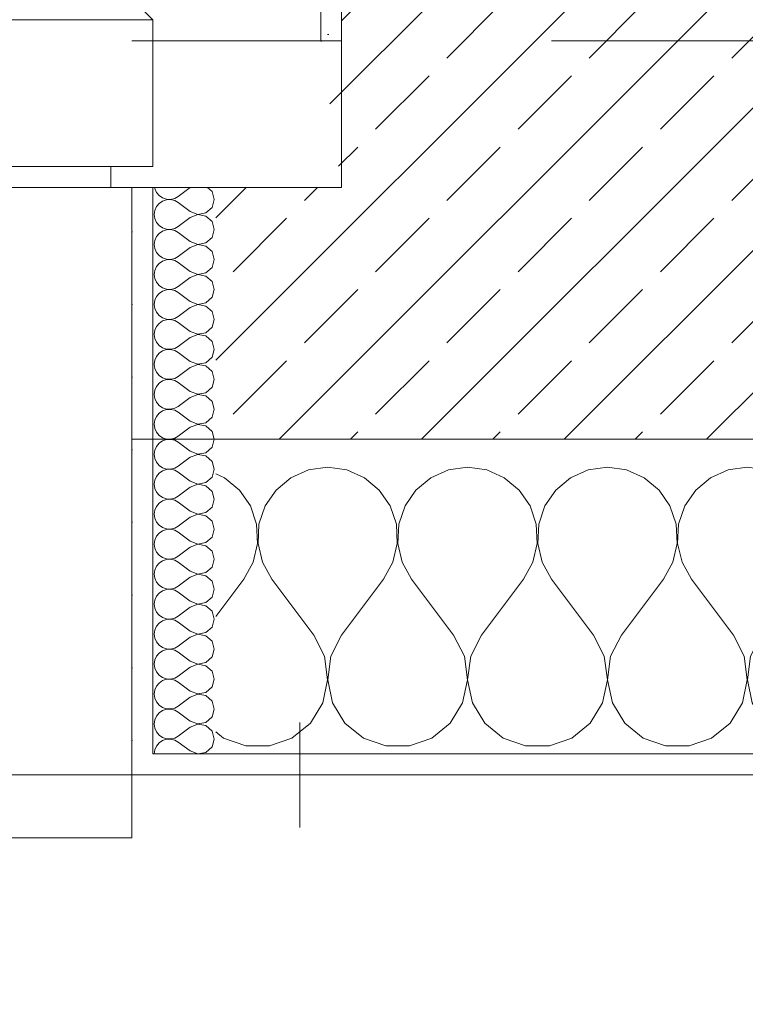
# Model space of a CAD drawing. Header units: metres. Extents: x -3.5 to 65.3, y -10.9 to 16.7.
# Tile 69 of 165: x 42.987 to 43.332, y -0.264 to 0.205. Entities that reach past the tile are written whole.
import ezdxf

# ---------------------------------------------------------------- set-up
doc = ezdxf.new("R2010")
doc.units = ezdxf.units.M
doc.header["$MEASUREMENT"] = 0
for name, pattern in [('Strichlinie eng', [0.046, 0.03, -0.016]), ('Untersicht', [0.04, 0.03, -0.01]), ('Wipeout_Contour', [1, 0, -1])]:
    doc.linetypes.add(name, pattern=pattern)
for name, color, linetype in [('102 - Bemaßung_ Beschriftung.Detail_ Ausschnitt', 7, 'Continuous'), ('301 - Elemente.Linie', 7, 'Continuous'), ('603 - Struktur.Bodenplatte_ Decke Roh', 7, 'Continuous'), ('604 - Struktur.Wand Aussen', 7, 'Continuous'), ('Neubau_653 - Abdeckung.TB Verkofferung', 7, 'Continuous')]:
    doc.layers.add(name, color=color, linetype=linetype)
doc.styles.add('ERSTELLTER_STIL_1', font='txt')
doc.dimstyles.new('ERSTELLTER_STIL__3', dxfattribs={"dimtxt": 0.04, "dimasz": 0.02128, "dimexe": 0.18, "dimexo": 0.0625, "dimgap": 0, "dimtad": 1, "dimtih": 1, "dimtoh": 1, "dimzin": 0, "dimdsep": 46, "dimtxsty": 'ERSTELLTER_STIL_1', "dimblk": 'ARROWHEAD_2', "dimblk1": 'ARROWHEAD_2', "dimblk2": 'ARROWHEAD_2', "dimcen": 0.09, "dimse1": 1, "dimse2": 1, "dimclrd": 7, "dimclre": 7, "dimclrt": 7, "dimazin": 0, "dimtfac": 1, "dimtdec": 4, "dimtmove": 0, "dimatfit": 3, "dimfxl": 1, "dimtolj": 1, "dimtzin": 0, "dimarcsym": 0})
pattern_1 = [(0, (0, 0), (0, 0.034641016), [0, -0.02]), (0, (0.01, 0.01732), (0, 0.034641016), [0, -0.02])]

# ---------------------------------------------------------------- blocks, each defined once
blk = doc.blocks.new('*X22')
at = {"layer": '604 - Struktur.Wand Aussen', "color": 7, "linetype": 'Continuous', "lineweight": 5}
for p, q in [((43.13333, -0.00833), (43.12422, -0.0096)), ((43.14244, -0.0096), (43.13333, -0.00833)), ((43.2, -0.00833), (43.19089, -0.0096)), ((43.20911, -0.0096), (43.2, -0.00833)), ((43.26667, -0.00833), (43.25756, -0.0096)), ((43.27578, -0.0096), (43.26667, -0.00833)), ((43.33333, -0.00833), (43.32422, -0.0096)), ((43.34244, -0.0096), (43.33333, -0.00833)), ((43.4, -0.00833), (43.39089, -0.0096)), ((43.40911, -0.0096), (43.4, -0.00833)), ((43.46667, -0.00833), (43.45756, -0.0096)), ((43.47578, -0.0096), (43.46667, -0.00833)), ((43.53333, -0.00833), (43.52422, -0.0096)), ((43.54244, -0.0096), (43.53333, -0.00833)), ((43.6, -0.00833), (43.59089, -0.0096)), ((43.60911, -0.0096), (43.6, -0.00833)), ((43.66667, -0.00833), (43.65756, -0.0096)), ((43.67578, -0.0096), (43.66667, -0.00833)), ((43.73333, -0.00833), (43.72422, -0.0096)), ((43.74, -0.00926), (43.73333, -0.00833)), ((43.08419, -0.01331), (43.08, -0.01146)), ((43.09127, -0.01918), (43.08419, -0.01331)), ((43.11581, -0.01331), (43.10873, -0.01918)), ((43.12422, -0.0096), (43.11581, -0.01331)), ((43.15086, -0.01331), (43.14244, -0.0096)), ((43.15794, -0.01918), (43.15086, -0.01331)), ((43.18248, -0.01331), (43.17539, -0.01918)), ((43.19089, -0.0096), (43.18248, -0.01331)), ((43.21752, -0.01331), (43.20911, -0.0096)), ((43.22461, -0.01918), (43.21752, -0.01331)), ((43.24914, -0.01331), (43.24206, -0.01918)), ((43.25756, -0.0096), (43.24914, -0.01331)), ((43.28419, -0.01331), (43.27578, -0.0096)), ((43.29127, -0.01918), (43.28419, -0.01331)), ((43.31581, -0.01331), (43.30873, -0.01918)), ((43.32422, -0.0096), (43.31581, -0.01331)), ((43.35086, -0.01331), (43.34244, -0.0096)), ((43.35794, -0.01918), (43.35086, -0.01331)), ((43.38248, -0.01331), (43.37539, -0.01918)), ((43.39089, -0.0096), (43.38248, -0.01331)), ((43.41752, -0.01331), (43.40911, -0.0096)), ((43.42461, -0.01918), (43.41752, -0.01331)), ((43.44914, -0.01331), (43.44206, -0.01918)), ((43.45756, -0.0096), (43.44914, -0.01331)), ((43.48419, -0.01331), (43.47578, -0.0096)), ((43.49127, -0.01918), (43.48419, -0.01331)), ((43.51581, -0.01331), (43.50873, -0.01918)), ((43.52422, -0.0096), (43.51581, -0.01331)), ((43.55086, -0.01331), (43.54244, -0.0096)), ((43.55794, -0.01918), (43.55086, -0.01331)), ((43.58248, -0.01331), (43.57539, -0.01918)), ((43.59089, -0.0096), (43.58248, -0.01331)), ((43.61752, -0.01331), (43.60911, -0.0096)), ((43.62461, -0.01918), (43.61752, -0.01331)), ((43.64914, -0.01331), (43.64206, -0.01918)), ((43.65756, -0.0096), (43.64914, -0.01331)), ((43.68419, -0.01331), (43.67578, -0.0096)), ((43.69127, -0.01918), (43.68419, -0.01331)), ((43.71581, -0.01331), (43.70873, -0.01918)), ((43.72422, -0.0096), (43.71581, -0.01331)), ((43.09648, -0.02676), (43.09127, -0.01918)), ((43.10873, -0.01918), (43.10352, -0.02676)), ((43.16315, -0.02676), (43.15794, -0.01918)), ((43.17539, -0.01918), (43.17019, -0.02676)), ((43.22981, -0.02676), (43.22461, -0.01918)), ((43.24206, -0.01918), (43.23685, -0.02676)), ((43.29648, -0.02676), (43.29127, -0.01918)), ((43.30873, -0.01918), (43.30352, -0.02676)), ((43.36315, -0.02676), (43.35794, -0.01918)), ((43.37539, -0.01918), (43.37019, -0.02676)), ((43.42981, -0.02676), (43.42461, -0.01918)), ((43.44206, -0.01918), (43.43685, -0.02676)), ((43.49648, -0.02676), (43.49127, -0.01918)), ((43.50873, -0.01918), (43.50352, -0.02676)), ((43.56315, -0.02676), (43.55794, -0.01918)), ((43.57539, -0.01918), (43.57019, -0.02676)), ((43.62981, -0.02676), (43.62461, -0.01918)), ((43.64206, -0.01918), (43.63685, -0.02676)), ((43.69648, -0.02676), (43.69127, -0.01918)), ((43.70873, -0.01918), (43.70352, -0.02676)), ((43.09942, -0.03547), (43.09648, -0.02676)), ((43.10352, -0.02676), (43.10058, -0.03547)), ((43.16609, -0.03547), (43.16315, -0.02676)), ((43.17019, -0.02676), (43.16725, -0.03547)), ((43.23275, -0.03547), (43.22981, -0.02676)), ((43.23685, -0.02676), (43.23391, -0.03547)), ((43.29942, -0.03547), (43.29648, -0.02676)), ((43.30352, -0.02676), (43.30058, -0.03547)), ((43.36609, -0.03547), (43.36315, -0.02676)), ((43.37019, -0.02676), (43.36725, -0.03547)), ((43.43275, -0.03547), (43.42981, -0.02676)), ((43.43685, -0.02676), (43.43391, -0.03547)), ((43.49942, -0.03547), (43.49648, -0.02676)), ((43.50352, -0.02676), (43.50058, -0.03547)), ((43.56609, -0.03547), (43.56315, -0.02676)), ((43.57019, -0.02676), (43.56725, -0.03547)), ((43.63275, -0.03547), (43.62981, -0.02676)), ((43.63685, -0.02676), (43.63391, -0.03547)), ((43.69942, -0.03547), (43.69648, -0.02676)), ((43.70352, -0.02676), (43.70058, -0.03547)), ((43.09987, -0.04466), (43.09942, -0.03547)), ((43.10058, -0.03547), (43.10013, -0.04466)), ((43.16653, -0.04466), (43.16609, -0.03547)), ((43.16725, -0.03547), (43.1668, -0.04466)), ((43.2332, -0.04466), (43.23275, -0.03547)), ((43.23391, -0.03547), (43.23347, -0.04466)), ((43.29987, -0.04466), (43.29942, -0.03547)), ((43.30058, -0.03547), (43.30013, -0.04466)), ((43.36653, -0.04466), (43.36609, -0.03547)), ((43.36725, -0.03547), (43.3668, -0.04466)), ((43.4332, -0.04466), (43.43275, -0.03547)), ((43.43391, -0.03547), (43.43347, -0.04466)), ((43.49987, -0.04466), (43.49942, -0.03547)), ((43.50058, -0.03547), (43.50013, -0.04466)), ((43.56653, -0.04466), (43.56609, -0.03547)), ((43.56725, -0.03547), (43.5668, -0.04466)), ((43.6332, -0.04466), (43.63275, -0.03547)), ((43.63391, -0.03547), (43.63347, -0.04466)), ((43.69987, -0.04466), (43.69942, -0.03547)), ((43.70058, -0.03547), (43.70013, -0.04466)), ((43.09778, -0.05362), (43.09987, -0.04466)), ((43.10013, -0.04466), (43.10222, -0.05362)), ((43.16445, -0.05362), (43.16653, -0.04466)), ((43.1668, -0.04466), (43.16888, -0.05362)), ((43.23112, -0.05362), (43.2332, -0.04466)), ((43.23347, -0.04466), (43.23555, -0.05362)), ((43.29778, -0.05362), (43.29987, -0.04466)), ((43.30013, -0.04466), (43.30222, -0.05362)), ((43.36445, -0.05362), (43.36653, -0.04466)), ((43.3668, -0.04466), (43.36888, -0.05362)), ((43.43112, -0.05362), (43.4332, -0.04466)), ((43.43347, -0.04466), (43.43555, -0.05362)), ((43.49778, -0.05362), (43.49987, -0.04466)), ((43.50013, -0.04466), (43.50222, -0.05362)), ((43.56445, -0.05362), (43.56653, -0.04466)), ((43.5668, -0.04466), (43.56888, -0.05362)), ((43.63112, -0.05362), (43.6332, -0.04466)), ((43.63347, -0.04466), (43.63555, -0.05362)), ((43.69778, -0.05362), (43.69987, -0.04466)), ((43.70013, -0.04466), (43.70222, -0.05362)), ((43.09333, -0.06167), (43.09778, -0.05362)), ((43.10222, -0.05362), (43.10667, -0.06167)), ((43.16, -0.06167), (43.16445, -0.05362)), ((43.16888, -0.05362), (43.17333, -0.06167)), ((43.22667, -0.06167), (43.23112, -0.05362)), ((43.23555, -0.05362), (43.24, -0.06167)), ((43.29333, -0.06167), (43.29778, -0.05362)), ((43.30222, -0.05362), (43.30667, -0.06167)), ((43.36, -0.06167), (43.36445, -0.05362)), ((43.36888, -0.05362), (43.37333, -0.06167)), ((43.42667, -0.06167), (43.43112, -0.05362)), ((43.43555, -0.05362), (43.44, -0.06167)), ((43.49333, -0.06167), (43.49778, -0.05362)), ((43.50222, -0.05362), (43.50667, -0.06167)), ((43.56, -0.06167), (43.56445, -0.05362)), ((43.56888, -0.05362), (43.57333, -0.06167)), ((43.62667, -0.06167), (43.63112, -0.05362)), ((43.63555, -0.05362), (43.64, -0.06167)), ((43.69333, -0.06167), (43.69778, -0.05362)), ((43.70222, -0.05362), (43.70667, -0.06167)), ((43.08, -0.07944), (43.09333, -0.06167)), ((43.12667, -0.08833), (43.10667, -0.06167)), ((43.14, -0.08833), (43.16, -0.06167)), ((43.19333, -0.08833), (43.17333, -0.06167)), ((43.20667, -0.08833), (43.22667, -0.06167)), ((43.26, -0.08833), (43.24, -0.06167)), ((43.27333, -0.08833), (43.29333, -0.06167)), ((43.32667, -0.08833), (43.30667, -0.06167)), ((43.34, -0.08833), (43.36, -0.06167)), ((43.39333, -0.08833), (43.37333, -0.06167)), ((43.40667, -0.08833), (43.42667, -0.06167)), ((43.46, -0.08833), (43.44, -0.06167)), ((43.47333, -0.08833), (43.49333, -0.06167)), ((43.52667, -0.08833), (43.50667, -0.06167)), ((43.54, -0.08833), (43.56, -0.06167)), ((43.59333, -0.08833), (43.57333, -0.06167)), ((43.60667, -0.08833), (43.62667, -0.06167)), ((43.66, -0.08833), (43.64, -0.06167)), ((43.67333, -0.08833), (43.69333, -0.06167)), ((43.72667, -0.08833), (43.70667, -0.06167)), ((43.13182, -0.09839), (43.12667, -0.08833)), ((43.14, -0.08833), (43.13485, -0.09839)), ((43.19848, -0.09839), (43.19333, -0.08833)), ((43.20667, -0.08833), (43.20152, -0.09839)), ((43.26515, -0.09839), (43.26, -0.08833)), ((43.27333, -0.08833), (43.26818, -0.09839)), ((43.33182, -0.09839), (43.32667, -0.08833)), ((43.34, -0.08833), (43.33485, -0.09839)), ((43.39848, -0.09839), (43.39333, -0.08833)), ((43.40667, -0.08833), (43.40152, -0.09839)), ((43.46515, -0.09839), (43.46, -0.08833)), ((43.47333, -0.08833), (43.46818, -0.09839)), ((43.53182, -0.09839), (43.52667, -0.08833)), ((43.54, -0.08833), (43.53485, -0.09839)), ((43.59848, -0.09839), (43.59333, -0.08833)), ((43.60667, -0.08833), (43.60152, -0.09839)), ((43.66515, -0.09839), (43.66, -0.08833)), ((43.67333, -0.08833), (43.66818, -0.09839)), ((43.73182, -0.09839), (43.72667, -0.08833)), ((43.74, -0.08833), (43.73485, -0.09839)), ((43.13331, -0.10959), (43.13182, -0.09839)), ((43.13485, -0.09839), (43.13336, -0.10959)), ((43.19998, -0.10959), (43.19848, -0.09839)), ((43.20152, -0.09839), (43.20002, -0.10959)), ((43.26664, -0.10959), (43.26515, -0.09839)), ((43.26818, -0.09839), (43.26669, -0.10959)), ((43.33331, -0.10959), (43.33182, -0.09839)), ((43.33485, -0.09839), (43.33336, -0.10959)), ((43.39998, -0.10959), (43.39848, -0.09839)), ((43.40152, -0.09839), (43.40002, -0.10959)), ((43.46664, -0.10959), (43.46515, -0.09839)), ((43.46818, -0.09839), (43.46669, -0.10959)), ((43.53331, -0.10959), (43.53182, -0.09839)), ((43.53485, -0.09839), (43.53336, -0.10959)), ((43.59998, -0.10959), (43.59848, -0.09839)), ((43.60152, -0.09839), (43.60002, -0.10959)), ((43.66664, -0.10959), (43.66515, -0.09839)), ((43.66818, -0.09839), (43.66669, -0.10959)), ((43.73331, -0.10959), (43.73182, -0.09839)), ((43.73485, -0.09839), (43.73336, -0.10959)), ((43.13097, -0.12065), (43.13331, -0.10959)), ((43.13336, -0.10959), (43.13569, -0.12065)), ((43.19764, -0.12065), (43.19998, -0.10959)), ((43.20002, -0.10959), (43.20236, -0.12065)), ((43.26431, -0.12065), (43.26664, -0.10959)), ((43.26669, -0.10959), (43.26903, -0.12065)), ((43.33097, -0.12065), (43.33331, -0.10959)), ((43.33336, -0.10959), (43.33569, -0.12065)), ((43.39764, -0.12065), (43.39998, -0.10959)), ((43.40002, -0.10959), (43.40236, -0.12065)), ((43.46431, -0.12065), (43.46664, -0.10959)), ((43.46669, -0.10959), (43.46903, -0.12065)), ((43.53097, -0.12065), (43.53331, -0.10959)), ((43.53336, -0.10959), (43.53569, -0.12065)), ((43.59764, -0.12065), (43.59998, -0.10959)), ((43.60002, -0.10959), (43.60236, -0.12065)), ((43.66431, -0.12065), (43.66664, -0.10959)), ((43.66669, -0.10959), (43.66903, -0.12065)), ((43.73097, -0.12065), (43.73331, -0.10959)), ((43.73336, -0.10959), (43.73569, -0.12065)), ((43.12508, -0.13029), (43.13097, -0.12065)), ((43.13569, -0.12065), (43.14159, -0.13029)), ((43.19175, -0.13029), (43.19764, -0.12065)), ((43.20236, -0.12065), (43.20825, -0.13029)), ((43.25841, -0.13029), (43.26431, -0.12065)), ((43.26903, -0.12065), (43.27492, -0.13029)), ((43.32508, -0.13029), (43.33097, -0.12065)), ((43.33569, -0.12065), (43.34159, -0.13029)), ((43.39175, -0.13029), (43.39764, -0.12065)), ((43.40236, -0.12065), (43.40825, -0.13029)), ((43.45841, -0.13029), (43.46431, -0.12065)), ((43.46903, -0.12065), (43.47492, -0.13029)), ((43.52508, -0.13029), (43.53097, -0.12065)), ((43.53569, -0.12065), (43.54159, -0.13029)), ((43.59175, -0.13029), (43.59764, -0.12065)), ((43.60236, -0.12065), (43.60825, -0.13029)), ((43.65841, -0.13029), (43.66431, -0.12065)), ((43.66903, -0.12065), (43.67492, -0.13029)), ((43.72508, -0.13029), (43.73097, -0.12065)), ((43.73569, -0.12065), (43.74, -0.12769)), ((43.1163, -0.13741), (43.12508, -0.13029)), ((43.14159, -0.13029), (43.15037, -0.13741)), ((43.18297, -0.13741), (43.19175, -0.13029)), ((43.20825, -0.13029), (43.21703, -0.13741)), ((43.24963, -0.13741), (43.25841, -0.13029)), ((43.27492, -0.13029), (43.2837, -0.13741)), ((43.3163, -0.13741), (43.32508, -0.13029)), ((43.34159, -0.13029), (43.35037, -0.13741)), ((43.38297, -0.13741), (43.39175, -0.13029)), ((43.40825, -0.13029), (43.41703, -0.13741)), ((43.44963, -0.13741), (43.45841, -0.13029)), ((43.47492, -0.13029), (43.4837, -0.13741)), ((43.5163, -0.13741), (43.52508, -0.13029)), ((43.54159, -0.13029), (43.55037, -0.13741)), ((43.58297, -0.13741), (43.59175, -0.13029)), ((43.60825, -0.13029), (43.61703, -0.13741)), ((43.64963, -0.13741), (43.65841, -0.13029)), ((43.67492, -0.13029), (43.6837, -0.13741)), ((43.7163, -0.13741), (43.72508, -0.13029)), ((43.08, -0.13441), (43.0837, -0.13741)), ((43.0837, -0.13741), (43.09435, -0.14118)), ((43.10565, -0.14118), (43.1163, -0.13741)), ((43.15037, -0.13741), (43.16102, -0.14118)), ((43.17232, -0.14118), (43.18297, -0.13741)), ((43.21703, -0.13741), (43.22768, -0.14118)), ((43.23898, -0.14118), (43.24963, -0.13741)), ((43.2837, -0.13741), (43.29435, -0.14118)), ((43.30565, -0.14118), (43.3163, -0.13741)), ((43.35037, -0.13741), (43.36102, -0.14118)), ((43.37232, -0.14118), (43.38297, -0.13741)), ((43.41703, -0.13741), (43.42768, -0.14118)), ((43.43898, -0.14118), (43.44963, -0.13741)), ((43.4837, -0.13741), (43.49435, -0.14118)), ((43.50565, -0.14118), (43.5163, -0.13741)), ((43.55037, -0.13741), (43.56102, -0.14118)), ((43.57232, -0.14118), (43.58297, -0.13741)), ((43.61703, -0.13741), (43.62768, -0.14118)), ((43.63898, -0.14118), (43.64963, -0.13741)), ((43.6837, -0.13741), (43.69435, -0.14118)), ((43.70565, -0.14118), (43.7163, -0.13741)), ((43.09435, -0.14118), (43.10565, -0.14118)), ((43.16102, -0.14118), (43.17232, -0.14118)), ((43.22768, -0.14118), (43.23898, -0.14118)), ((43.29435, -0.14118), (43.30565, -0.14118)), ((43.36102, -0.14118), (43.37232, -0.14118)), ((43.42768, -0.14118), (43.43898, -0.14118)), ((43.49435, -0.14118), (43.50565, -0.14118)), ((43.56102, -0.14118), (43.57232, -0.14118)), ((43.62768, -0.14118), (43.63898, -0.14118)), ((43.69435, -0.14118), (43.70565, -0.14118))]:
    blk.add_line(p, q, dxfattribs=at)
blk = doc.blocks.new('*X24')
at = {"layer": '604 - Struktur.Wand Aussen', "color": 7, "linetype": 'Continuous', "lineweight": 5}
for p, q in [((43.05091, 0.125), (43.05099, 0.12448)), ((43.05099, 0.12448), (43.05178, 0.12267)), ((43.05178, 0.12267), (43.05304, 0.12116)), ((43.06786, 0.125), (43.06214, 0.12071)), ((43.07822, 0.12304), (43.07608, 0.125)), ((43.07929, 0.11929), (43.07822, 0.12304)), ((43.05304, 0.11742), (43.05178, 0.1159)), ((43.05304, 0.12116), (43.05466, 0.12004)), ((43.05466, 0.11853), (43.05304, 0.11742)), ((43.05466, 0.12004), (43.05653, 0.11941)), ((43.05653, 0.11916), (43.05466, 0.11853)), ((43.05653, 0.11941), (43.0585, 0.11931)), ((43.0585, 0.11926), (43.05653, 0.11916)), ((43.0585, 0.11931), (43.06042, 0.11976)), ((43.06042, 0.11881), (43.0585, 0.11926)), ((43.06042, 0.11976), (43.06214, 0.12071)), ((43.06214, 0.11786), (43.06042, 0.11881)), ((43.06786, 0.11357), (43.06214, 0.11786)), ((43.07822, 0.11553), (43.07929, 0.11929)), ((43.05099, 0.11409), (43.05071, 0.11214)), ((43.05178, 0.1159), (43.05099, 0.11409)), ((43.06786, 0.11357), (43.0715, 0.11217)), ((43.0715, 0.11217), (43.07534, 0.1129)), ((43.07534, 0.1129), (43.07822, 0.11553)), ((43.05071, 0.11214), (43.05099, 0.11019)), ((43.05099, 0.11019), (43.05178, 0.10839)), ((43.05178, 0.10839), (43.05304, 0.10687)), ((43.06786, 0.11071), (43.06214, 0.10643)), ((43.0715, 0.11211), (43.06786, 0.11071)), ((43.07534, 0.11139), (43.0715, 0.11211)), ((43.07822, 0.10876), (43.07534, 0.11139)), ((43.07929, 0.105), (43.07822, 0.10876)), ((43.05304, 0.10687), (43.05466, 0.10575)), ((43.05466, 0.10425), (43.05304, 0.10313)), ((43.05466, 0.10575), (43.05653, 0.10512)), ((43.05653, 0.10488), (43.05466, 0.10425)), ((43.05653, 0.10512), (43.0585, 0.10503)), ((43.0585, 0.10497), (43.05653, 0.10488)), ((43.0585, 0.10503), (43.06042, 0.10547)), ((43.06042, 0.10453), (43.0585, 0.10497)), ((43.06042, 0.10547), (43.06214, 0.10643)), ((43.06214, 0.10357), (43.06042, 0.10453)), ((43.06786, 0.09929), (43.06214, 0.10357)), ((43.07822, 0.10124), (43.07929, 0.105)), ((43.05099, 0.09981), (43.05071, 0.09786)), ((43.05178, 0.10161), (43.05099, 0.09981)), ((43.05304, 0.10313), (43.05178, 0.10161)), ((43.06786, 0.09929), (43.0715, 0.09789)), ((43.0715, 0.09789), (43.07534, 0.09861)), ((43.07534, 0.09861), (43.07822, 0.10124)), ((43.05071, 0.09786), (43.05099, 0.09591)), ((43.05099, 0.09591), (43.05178, 0.0941)), ((43.05178, 0.0941), (43.05304, 0.09258)), ((43.06786, 0.09643), (43.06214, 0.09214)), ((43.0715, 0.09783), (43.06786, 0.09643)), ((43.07534, 0.0971), (43.0715, 0.09783)), ((43.07822, 0.09447), (43.07534, 0.0971)), ((43.07929, 0.09071), (43.07822, 0.09447)), ((43.05304, 0.09258), (43.05466, 0.09147)), ((43.05466, 0.08996), (43.05304, 0.08884)), ((43.05466, 0.09147), (43.05653, 0.09084)), ((43.05653, 0.09059), (43.05466, 0.08996)), ((43.05653, 0.09084), (43.0585, 0.09074)), ((43.0585, 0.09069), (43.05653, 0.09059)), ((43.0585, 0.09074), (43.06042, 0.09119)), ((43.06042, 0.09024), (43.0585, 0.09069)), ((43.06042, 0.09119), (43.06214, 0.09214)), ((43.06214, 0.08929), (43.06042, 0.09024)), ((43.06786, 0.085), (43.06214, 0.08929)), ((43.07822, 0.08696), (43.07929, 0.09071)), ((43.05099, 0.08552), (43.05071, 0.08357)), ((43.05178, 0.08733), (43.05099, 0.08552)), ((43.05304, 0.08884), (43.05178, 0.08733)), ((43.06786, 0.085), (43.0715, 0.0836)), ((43.07534, 0.08433), (43.07822, 0.08696)), ((43.05071, 0.08357), (43.05099, 0.08162)), ((43.05099, 0.08162), (43.05178, 0.07982)), ((43.05178, 0.07982), (43.05304, 0.0783)), ((43.06786, 0.08214), (43.06214, 0.07786)), ((43.0715, 0.08354), (43.06786, 0.08214)), ((43.0715, 0.0836), (43.07534, 0.08433)), ((43.07534, 0.08282), (43.0715, 0.08354)), ((43.07822, 0.08018), (43.07534, 0.08282)), ((43.07929, 0.07643), (43.07822, 0.08018)), ((43.05304, 0.0783), (43.05466, 0.07718)), ((43.05466, 0.07567), (43.05304, 0.07456)), ((43.05466, 0.07718), (43.05653, 0.07655)), ((43.05653, 0.0763), (43.05466, 0.07567)), ((43.05653, 0.07655), (43.0585, 0.07646)), ((43.0585, 0.0764), (43.05653, 0.0763)), ((43.0585, 0.07646), (43.06042, 0.0769)), ((43.06042, 0.07595), (43.0585, 0.0764)), ((43.06042, 0.0769), (43.06214, 0.07786)), ((43.06214, 0.075), (43.06042, 0.07595)), ((43.07822, 0.07267), (43.07929, 0.07643)), ((43.05099, 0.07124), (43.05071, 0.06929)), ((43.05178, 0.07304), (43.05099, 0.07124)), ((43.05304, 0.07456), (43.05178, 0.07304)), ((43.06786, 0.07071), (43.06214, 0.075)), ((43.06786, 0.07071), (43.0715, 0.06931)), ((43.07534, 0.07004), (43.07822, 0.07267)), ((43.05071, 0.06929), (43.05099, 0.06733)), ((43.05099, 0.06733), (43.05178, 0.06553)), ((43.06786, 0.06786), (43.06214, 0.06357)), ((43.0715, 0.06926), (43.06786, 0.06786)), ((43.0715, 0.06931), (43.07534, 0.07004)), ((43.07534, 0.06853), (43.0715, 0.06926)), ((43.07822, 0.0659), (43.07534, 0.06853)), ((43.07929, 0.06214), (43.07822, 0.0659)), ((43.05178, 0.06553), (43.05304, 0.06401)), ((43.05304, 0.06401), (43.05466, 0.0629)), ((43.05466, 0.06139), (43.05304, 0.06027)), ((43.05466, 0.0629), (43.05653, 0.06227)), ((43.05653, 0.06202), (43.05466, 0.06139)), ((43.05653, 0.06227), (43.0585, 0.06217)), ((43.0585, 0.06211), (43.05653, 0.06202)), ((43.0585, 0.06217), (43.06042, 0.06262)), ((43.06042, 0.06167), (43.0585, 0.06211)), ((43.06042, 0.06262), (43.06214, 0.06357)), ((43.06214, 0.06071), (43.06042, 0.06167)), ((43.07822, 0.05839), (43.07929, 0.06214)), ((43.05099, 0.05695), (43.05071, 0.055)), ((43.05178, 0.05876), (43.05099, 0.05695)), ((43.05304, 0.06027), (43.05178, 0.05876)), ((43.06786, 0.05643), (43.06214, 0.06071)), ((43.06786, 0.05643), (43.0715, 0.05503)), ((43.07534, 0.05575), (43.07822, 0.05839)), ((43.05071, 0.055), (43.05099, 0.05305)), ((43.05099, 0.05305), (43.05178, 0.05124)), ((43.06786, 0.05357), (43.06214, 0.04929)), ((43.0715, 0.05497), (43.06786, 0.05357)), ((43.0715, 0.05503), (43.07534, 0.05575)), ((43.07534, 0.05425), (43.0715, 0.05497)), ((43.07822, 0.05161), (43.07534, 0.05425)), ((43.05178, 0.05124), (43.05304, 0.04973)), ((43.05304, 0.04973), (43.05466, 0.04861)), ((43.05466, 0.0471), (43.05304, 0.04599)), ((43.05466, 0.04861), (43.05653, 0.04798)), ((43.05653, 0.04773), (43.05466, 0.0471)), ((43.05653, 0.04798), (43.0585, 0.04789)), ((43.0585, 0.04783), (43.05653, 0.04773)), ((43.0585, 0.04789), (43.06042, 0.04833)), ((43.06042, 0.04738), (43.0585, 0.04783)), ((43.06042, 0.04833), (43.06214, 0.04929)), ((43.06214, 0.04643), (43.06042, 0.04738)), ((43.07929, 0.04786), (43.07822, 0.05161)), ((43.07822, 0.0441), (43.07929, 0.04786)), ((43.05099, 0.04267), (43.05071, 0.04071)), ((43.05178, 0.04447), (43.05099, 0.04267)), ((43.05304, 0.04599), (43.05178, 0.04447)), ((43.06786, 0.04214), (43.06214, 0.04643)), ((43.07534, 0.04147), (43.07822, 0.0441)), ((43.05071, 0.04071), (43.05099, 0.03876)), ((43.05099, 0.03876), (43.05178, 0.03696)), ((43.06786, 0.03929), (43.06214, 0.035)), ((43.06786, 0.04214), (43.0715, 0.04074)), ((43.0715, 0.04069), (43.06786, 0.03929)), ((43.0715, 0.04074), (43.07534, 0.04147)), ((43.07534, 0.03996), (43.0715, 0.04069)), ((43.07822, 0.03733), (43.07534, 0.03996)), ((43.05178, 0.03696), (43.05304, 0.03544)), ((43.05304, 0.03544), (43.05466, 0.03433)), ((43.05466, 0.03433), (43.05653, 0.0337)), ((43.05653, 0.03345), (43.05466, 0.03282)), ((43.05653, 0.0337), (43.0585, 0.0336)), ((43.0585, 0.03354), (43.05653, 0.03345)), ((43.0585, 0.0336), (43.06042, 0.03405)), ((43.06042, 0.0331), (43.0585, 0.03354)), ((43.06042, 0.03405), (43.06214, 0.035)), ((43.06214, 0.03214), (43.06042, 0.0331)), ((43.07929, 0.03357), (43.07822, 0.03733)), ((43.07822, 0.02982), (43.07929, 0.03357)), ((43.05099, 0.02838), (43.05071, 0.02643)), ((43.05178, 0.03018), (43.05099, 0.02838)), ((43.05304, 0.0317), (43.05178, 0.03018)), ((43.05466, 0.03282), (43.05304, 0.0317)), ((43.06786, 0.02786), (43.06214, 0.03214)), ((43.07534, 0.02718), (43.07822, 0.02982)), ((43.05071, 0.02643), (43.05099, 0.02448)), ((43.05099, 0.02448), (43.05178, 0.02267)), ((43.06786, 0.025), (43.06214, 0.02071)), ((43.06786, 0.02786), (43.0715, 0.02646)), ((43.0715, 0.0264), (43.06786, 0.025)), ((43.0715, 0.02646), (43.07534, 0.02718)), ((43.07534, 0.02567), (43.0715, 0.0264)), ((43.07822, 0.02304), (43.07534, 0.02567)), ((43.05178, 0.02267), (43.05304, 0.02116)), ((43.05304, 0.02116), (43.05466, 0.02004)), ((43.05466, 0.02004), (43.05653, 0.01941)), ((43.05653, 0.01916), (43.05466, 0.01853)), ((43.05653, 0.01941), (43.0585, 0.01931)), ((43.0585, 0.01926), (43.05653, 0.01916)), ((43.0585, 0.01931), (43.06042, 0.01976)), ((43.06042, 0.01881), (43.0585, 0.01926)), ((43.06042, 0.01976), (43.06214, 0.02071)), ((43.06214, 0.01786), (43.06042, 0.01881)), ((43.07929, 0.01929), (43.07822, 0.02304)), ((43.07822, 0.01553), (43.07929, 0.01929)), ((43.05099, 0.01409), (43.05071, 0.01214)), ((43.05178, 0.0159), (43.05099, 0.01409)), ((43.05304, 0.01742), (43.05178, 0.0159)), ((43.05466, 0.01853), (43.05304, 0.01742)), ((43.06786, 0.01357), (43.06214, 0.01786)), ((43.07534, 0.0129), (43.07822, 0.01553)), ((43.05071, 0.01214), (43.05099, 0.01019)), ((43.05099, 0.01019), (43.05178, 0.00839)), ((43.06786, 0.01071), (43.06214, 0.00643)), ((43.06786, 0.01357), (43.0715, 0.01217)), ((43.0715, 0.01211), (43.06786, 0.01071)), ((43.0715, 0.01217), (43.07534, 0.0129)), ((43.07534, 0.01139), (43.0715, 0.01211)), ((43.07822, 0.00876), (43.07534, 0.01139)), ((43.05178, 0.00839), (43.05304, 0.00687)), ((43.05304, 0.00687), (43.05466, 0.00575)), ((43.05466, 0.00575), (43.05653, 0.00512)), ((43.05653, 0.00488), (43.05466, 0.00425)), ((43.05653, 0.00512), (43.0585, 0.00503)), ((43.0585, 0.00497), (43.05653, 0.00488)), ((43.0585, 0.00503), (43.06042, 0.00547)), ((43.06042, 0.00453), (43.0585, 0.00497)), ((43.06042, 0.00547), (43.06214, 0.00643)), ((43.07929, 0.005), (43.07822, 0.00876)), ((43.07822, 0.00124), (43.07929, 0.005)), ((43.05178, 0.00161), (43.05099, -0.00019)), ((43.05304, 0.00313), (43.05178, 0.00161)), ((43.05466, 0.00425), (43.05304, 0.00313)), ((43.06214, 0.00357), (43.06042, 0.00453)), ((43.06786, -0.00071), (43.06214, 0.00357)), ((43.07534, -0.00139), (43.07822, 0.00124)), ((43.05099, -0.00019), (43.05071, -0.00214)), ((43.05071, -0.00214), (43.05099, -0.00409)), ((43.05099, -0.00409), (43.05178, -0.0059)), ((43.06786, -0.00357), (43.06214, -0.00786)), ((43.06786, -0.00071), (43.0715, -0.00211)), ((43.0715, -0.00217), (43.06786, -0.00357)), ((43.0715, -0.00211), (43.07534, -0.00139)), ((43.07534, -0.0029), (43.0715, -0.00217)), ((43.07822, -0.00553), (43.07534, -0.0029)), ((43.05178, -0.0059), (43.05304, -0.00742)), ((43.05304, -0.00742), (43.05466, -0.00853)), ((43.05466, -0.00853), (43.05653, -0.00916)), ((43.05653, -0.00916), (43.0585, -0.00926)), ((43.0585, -0.00931), (43.05653, -0.00941)), ((43.0585, -0.00926), (43.06042, -0.00881)), ((43.06042, -0.00976), (43.0585, -0.00931)), ((43.06042, -0.00881), (43.06214, -0.00786)), ((43.07929, -0.00929), (43.07822, -0.00553)), ((43.07822, -0.01304), (43.07929, -0.00929)), ((43.05178, -0.01267), (43.05099, -0.01448)), ((43.05304, -0.01116), (43.05178, -0.01267)), ((43.05466, -0.01004), (43.05304, -0.01116)), ((43.05653, -0.00941), (43.05466, -0.01004)), ((43.06214, -0.01071), (43.06042, -0.00976)), ((43.06786, -0.015), (43.06214, -0.01071)), ((43.07534, -0.01567), (43.07822, -0.01304)), ((43.05099, -0.01448), (43.05071, -0.01643)), ((43.05071, -0.01643), (43.05099, -0.01838)), ((43.05099, -0.01838), (43.05178, -0.02018)), ((43.06786, -0.01786), (43.06214, -0.02214)), ((43.06786, -0.015), (43.0715, -0.0164)), ((43.0715, -0.01646), (43.06786, -0.01786)), ((43.0715, -0.0164), (43.07534, -0.01567)), ((43.07534, -0.01718), (43.0715, -0.01646)), ((43.07822, -0.01982), (43.07534, -0.01718)), ((43.05178, -0.02018), (43.05304, -0.0217)), ((43.05304, -0.0217), (43.05466, -0.02282)), ((43.05466, -0.02282), (43.05653, -0.02345)), ((43.05653, -0.02345), (43.0585, -0.02354)), ((43.0585, -0.02354), (43.06042, -0.0231)), ((43.06042, -0.0231), (43.06214, -0.02214)), ((43.07929, -0.02357), (43.07822, -0.01982)), ((43.05178, -0.02696), (43.05099, -0.02876)), ((43.05304, -0.02544), (43.05178, -0.02696)), ((43.05466, -0.02433), (43.05304, -0.02544)), ((43.05653, -0.0237), (43.05466, -0.02433)), ((43.0585, -0.0236), (43.05653, -0.0237)), ((43.06042, -0.02405), (43.0585, -0.0236)), ((43.06214, -0.025), (43.06042, -0.02405)), ((43.06786, -0.02929), (43.06214, -0.025)), ((43.07534, -0.02996), (43.07822, -0.02733)), ((43.07822, -0.02733), (43.07929, -0.02357)), ((43.05099, -0.02876), (43.05071, -0.03071)), ((43.05071, -0.03071), (43.05099, -0.03267)), ((43.05099, -0.03267), (43.05178, -0.03447)), ((43.06786, -0.03214), (43.06214, -0.03643)), ((43.06786, -0.02929), (43.0715, -0.03069)), ((43.0715, -0.03074), (43.06786, -0.03214)), ((43.0715, -0.03069), (43.07534, -0.02996)), ((43.07534, -0.03147), (43.0715, -0.03074)), ((43.07822, -0.0341), (43.07534, -0.03147)), ((43.05178, -0.03447), (43.05304, -0.03599)), ((43.05304, -0.03599), (43.05466, -0.0371)), ((43.05466, -0.0371), (43.05653, -0.03773)), ((43.0585, -0.03783), (43.06042, -0.03738)), ((43.06042, -0.03738), (43.06214, -0.03643)), ((43.07929, -0.03786), (43.07822, -0.0341)), ((43.05178, -0.04124), (43.05099, -0.04305)), ((43.05304, -0.03973), (43.05178, -0.04124)), ((43.05466, -0.03861), (43.05304, -0.03973)), ((43.05653, -0.03798), (43.05466, -0.03861)), ((43.05653, -0.03773), (43.0585, -0.03783)), ((43.0585, -0.03789), (43.05653, -0.03798)), ((43.06042, -0.03833), (43.0585, -0.03789)), ((43.06214, -0.03929), (43.06042, -0.03833)), ((43.06786, -0.04357), (43.06214, -0.03929)), ((43.07534, -0.04425), (43.07822, -0.04161)), ((43.07822, -0.04161), (43.07929, -0.03786)), ((43.05099, -0.04305), (43.05071, -0.045)), ((43.05071, -0.045), (43.05099, -0.04695)), ((43.06786, -0.04643), (43.06214, -0.05071)), ((43.06786, -0.04357), (43.0715, -0.04497)), ((43.0715, -0.04503), (43.06786, -0.04643)), ((43.0715, -0.04497), (43.07534, -0.04425)), ((43.07534, -0.04575), (43.0715, -0.04503)), ((43.07822, -0.04839), (43.07534, -0.04575)), ((43.05099, -0.04695), (43.05178, -0.04876)), ((43.05178, -0.04876), (43.05304, -0.05027)), ((43.05304, -0.05027), (43.05466, -0.05139)), ((43.05466, -0.05139), (43.05653, -0.05202)), ((43.06042, -0.05167), (43.06214, -0.05071)), ((43.07929, -0.05214), (43.07822, -0.04839)), ((43.05178, -0.05553), (43.05099, -0.05733)), ((43.05304, -0.05401), (43.05178, -0.05553)), ((43.05466, -0.0529), (43.05304, -0.05401)), ((43.05653, -0.05227), (43.05466, -0.0529)), ((43.05653, -0.05202), (43.0585, -0.05211)), ((43.0585, -0.05217), (43.05653, -0.05227)), ((43.0585, -0.05211), (43.06042, -0.05167)), ((43.06042, -0.05262), (43.0585, -0.05217)), ((43.06214, -0.05357), (43.06042, -0.05262)), ((43.06786, -0.05786), (43.06214, -0.05357)), ((43.07534, -0.05853), (43.07822, -0.0559)), ((43.07822, -0.0559), (43.07929, -0.05214)), ((43.05099, -0.05733), (43.05071, -0.05929)), ((43.05071, -0.05929), (43.05099, -0.06124)), ((43.06786, -0.06071), (43.06214, -0.065)), ((43.06786, -0.05786), (43.0715, -0.05926)), ((43.0715, -0.05931), (43.06786, -0.06071)), ((43.0715, -0.05926), (43.07534, -0.05853)), ((43.07534, -0.06004), (43.0715, -0.05931)), ((43.07822, -0.06267), (43.07534, -0.06004)), ((43.05099, -0.06124), (43.05178, -0.06304)), ((43.05178, -0.06304), (43.05304, -0.06456)), ((43.05304, -0.06456), (43.05466, -0.06567)), ((43.05466, -0.06567), (43.05653, -0.0663)), ((43.06042, -0.06595), (43.06214, -0.065)), ((43.07929, -0.06643), (43.07822, -0.06267)), ((43.05178, -0.06982), (43.05099, -0.07162)), ((43.05304, -0.0683), (43.05178, -0.06982)), ((43.05466, -0.06718), (43.05304, -0.0683)), ((43.05653, -0.06655), (43.05466, -0.06718)), ((43.05653, -0.0663), (43.0585, -0.0664)), ((43.0585, -0.06646), (43.05653, -0.06655)), ((43.0585, -0.0664), (43.06042, -0.06595)), ((43.06042, -0.0669), (43.0585, -0.06646)), ((43.06214, -0.06786), (43.06042, -0.0669)), ((43.06786, -0.07214), (43.06214, -0.06786)), ((43.07534, -0.07282), (43.07822, -0.07018)), ((43.07822, -0.07018), (43.07929, -0.06643)), ((43.05099, -0.07162), (43.05071, -0.07357)), ((43.05071, -0.07357), (43.05099, -0.07552)), ((43.06786, -0.075), (43.06214, -0.07929)), ((43.06786, -0.07214), (43.0715, -0.07354)), ((43.0715, -0.0736), (43.06786, -0.075)), ((43.0715, -0.07354), (43.07534, -0.07282)), ((43.07534, -0.07433), (43.0715, -0.0736)), ((43.07822, -0.07696), (43.07534, -0.07433)), ((43.05099, -0.07552), (43.05178, -0.07733)), ((43.05178, -0.07733), (43.05304, -0.07884)), ((43.05304, -0.07884), (43.05466, -0.07996)), ((43.06042, -0.08024), (43.06214, -0.07929)), ((43.07929, -0.08071), (43.07822, -0.07696)), ((43.05178, -0.0841), (43.05099, -0.08591)), ((43.05304, -0.08258), (43.05178, -0.0841)), ((43.05466, -0.08147), (43.05304, -0.08258)), ((43.05466, -0.07996), (43.05653, -0.08059)), ((43.05653, -0.08084), (43.05466, -0.08147)), ((43.05653, -0.08059), (43.0585, -0.08069)), ((43.0585, -0.08074), (43.05653, -0.08084)), ((43.0585, -0.08069), (43.06042, -0.08024)), ((43.06042, -0.08119), (43.0585, -0.08074)), ((43.06214, -0.08214), (43.06042, -0.08119)), ((43.06786, -0.08643), (43.06214, -0.08214)), ((43.07534, -0.0871), (43.07822, -0.08447)), ((43.07822, -0.08447), (43.07929, -0.08071)), ((43.05099, -0.08591), (43.05071, -0.08786)), ((43.05071, -0.08786), (43.05099, -0.08981)), ((43.06786, -0.08643), (43.0715, -0.08783)), ((43.0715, -0.08789), (43.06786, -0.08929)), ((43.0715, -0.08783), (43.07534, -0.0871)), ((43.07534, -0.08861), (43.0715, -0.08789)), ((43.07822, -0.09124), (43.07534, -0.08861)), ((43.05099, -0.08981), (43.05178, -0.09161)), ((43.05178, -0.09161), (43.05304, -0.09313)), ((43.05304, -0.09313), (43.05466, -0.09425)), ((43.06042, -0.09453), (43.06214, -0.09357)), ((43.06786, -0.08929), (43.06214, -0.09357)), ((43.07929, -0.095), (43.07822, -0.09124)), ((43.05178, -0.09839), (43.05099, -0.10019)), ((43.05304, -0.09687), (43.05178, -0.09839)), ((43.05466, -0.09575), (43.05304, -0.09687)), ((43.05466, -0.09425), (43.05653, -0.09488)), ((43.05653, -0.09512), (43.05466, -0.09575)), ((43.05653, -0.09488), (43.0585, -0.09497)), ((43.0585, -0.09503), (43.05653, -0.09512)), ((43.0585, -0.09497), (43.06042, -0.09453)), ((43.06042, -0.09547), (43.0585, -0.09503)), ((43.06214, -0.09643), (43.06042, -0.09547)), ((43.06786, -0.10071), (43.06214, -0.09643)), ((43.07822, -0.09876), (43.07929, -0.095)), ((43.05099, -0.10019), (43.05071, -0.10214)), ((43.05071, -0.10214), (43.05099, -0.10409)), ((43.06786, -0.10071), (43.0715, -0.10211)), ((43.0715, -0.10217), (43.06786, -0.10357)), ((43.0715, -0.10211), (43.07534, -0.10139)), ((43.07534, -0.1029), (43.0715, -0.10217)), ((43.07534, -0.10139), (43.07822, -0.09876)), ((43.07822, -0.10553), (43.07534, -0.1029)), ((43.05099, -0.10409), (43.05178, -0.1059)), ((43.05178, -0.1059), (43.05304, -0.10742)), ((43.05304, -0.10742), (43.05466, -0.10853)), ((43.06042, -0.10881), (43.06214, -0.10786)), ((43.06786, -0.10357), (43.06214, -0.10786)), ((43.07929, -0.10929), (43.07822, -0.10553)), ((43.05304, -0.11116), (43.05178, -0.11267)), ((43.05466, -0.11004), (43.05304, -0.11116)), ((43.05466, -0.10853), (43.05653, -0.10916)), ((43.05653, -0.10941), (43.05466, -0.11004)), ((43.05653, -0.10916), (43.0585, -0.10926)), ((43.0585, -0.10931), (43.05653, -0.10941)), ((43.0585, -0.10926), (43.06042, -0.10881)), ((43.06042, -0.10976), (43.0585, -0.10931)), ((43.06214, -0.11071), (43.06042, -0.10976)), ((43.06786, -0.115), (43.06214, -0.11071)), ((43.07822, -0.11304), (43.07929, -0.10929)), ((43.05099, -0.11448), (43.05071, -0.11643)), ((43.05071, -0.11643), (43.05099, -0.11838)), ((43.05178, -0.11267), (43.05099, -0.11448)), ((43.06786, -0.115), (43.0715, -0.1164)), ((43.0715, -0.11646), (43.06786, -0.11786)), ((43.0715, -0.1164), (43.07534, -0.11567)), ((43.07534, -0.11718), (43.0715, -0.11646)), ((43.07534, -0.11567), (43.07822, -0.11304)), ((43.07822, -0.11982), (43.07534, -0.11718)), ((43.05099, -0.11838), (43.05178, -0.12018)), ((43.05178, -0.12018), (43.05304, -0.1217)), ((43.05304, -0.1217), (43.05466, -0.12282)), ((43.06786, -0.11786), (43.06214, -0.12214)), ((43.07929, -0.12357), (43.07822, -0.11982)), ((43.05304, -0.12544), (43.05178, -0.12696)), ((43.05466, -0.12433), (43.05304, -0.12544)), ((43.05466, -0.12282), (43.05653, -0.12345)), ((43.05653, -0.1237), (43.05466, -0.12433)), ((43.05653, -0.12345), (43.0585, -0.12354)), ((43.0585, -0.1236), (43.05653, -0.1237)), ((43.0585, -0.12354), (43.06042, -0.1231)), ((43.06042, -0.12405), (43.0585, -0.1236)), ((43.06042, -0.1231), (43.06214, -0.12214)), ((43.06214, -0.125), (43.06042, -0.12405)), ((43.06786, -0.12929), (43.06214, -0.125)), ((43.07822, -0.12733), (43.07929, -0.12357)), ((43.05099, -0.12876), (43.05071, -0.13071)), ((43.05071, -0.13071), (43.05099, -0.13267)), ((43.05178, -0.12696), (43.05099, -0.12876)), ((43.06786, -0.12929), (43.0715, -0.13069)), ((43.0715, -0.13074), (43.06786, -0.13214)), ((43.0715, -0.13069), (43.07534, -0.12996)), ((43.07534, -0.13147), (43.0715, -0.13074)), ((43.07534, -0.12996), (43.07822, -0.12733)), ((43.05099, -0.13267), (43.05178, -0.13447)), ((43.05178, -0.13447), (43.05304, -0.13599)), ((43.05304, -0.13599), (43.05466, -0.1371)), ((43.06786, -0.13214), (43.06214, -0.13643)), ((43.07822, -0.1341), (43.07534, -0.13147)), ((43.07929, -0.13786), (43.07822, -0.1341)), ((43.05304, -0.13973), (43.05178, -0.14124)), ((43.05466, -0.13861), (43.05304, -0.13973)), ((43.05466, -0.1371), (43.05653, -0.13773)), ((43.05653, -0.13798), (43.05466, -0.13861)), ((43.05653, -0.13773), (43.0585, -0.13783)), ((43.0585, -0.13789), (43.05653, -0.13798)), ((43.0585, -0.13783), (43.06042, -0.13738)), ((43.06042, -0.13833), (43.0585, -0.13789)), ((43.06042, -0.13738), (43.06214, -0.13643)), ((43.06214, -0.13929), (43.06042, -0.13833)), ((43.06786, -0.14357), (43.06214, -0.13929)), ((43.07822, -0.14161), (43.07929, -0.13786)), ((43.05099, -0.14305), (43.05071, -0.145)), ((43.05178, -0.14124), (43.05099, -0.14305)), ((43.06786, -0.14357), (43.0715, -0.14497)), ((43.0715, -0.14497), (43.07534, -0.14425)), ((43.07534, -0.14425), (43.07822, -0.14161))]:
    blk.add_line(p, q, dxfattribs=at)
blk = doc.blocks.new('*D430')
at = {"layer": '102 - Bemaßung_ Beschriftung.Detail_ Ausschnitt', "color": 7, "linetype": 'Continuous', "lineweight": 5}
for p, q in [((40.44002, -0.73361), (40.44002, -0.69161)), ((43.98999, -0.73361), (43.98999, -0.69161)), ((40.44811, -0.69861), (40.43194, -0.72661)), ((43.99807, -0.69861), (43.98191, -0.72661)), ((40.44002, -0.71261), (43.98999, -0.71261))]:
    blk.add_line(p, q, dxfattribs=at)
at = {"layer": '102 - Bemaßung_ Beschriftung.Detail_ Ausschnitt', "color": 7, "lineweight": 5, "insert": (42.1618, -0.70461), "char_height": 0.04, "attachment_point": 7, "style": 'ERSTELLTER_STIL_1'}
blk.add_mtext('\\A1;{\\pql;\\fArial|b0|i0|c0|p38;3,55}', dxfattribs=at)
blk = doc.blocks.new('ARROWHEAD_2')
at = {"color": 0, "linetype": 'Continuous', "lineweight": 0}
for p, q in [((-0.378, -0.655), (0.378, 0.655)), ((0, 0), (-1, 0))]:
    blk.add_line(p, q, dxfattribs=at)
blk = doc.blocks.new('*D443')
at = {"layer": '102 - Bemaßung_ Beschriftung.Detail_ Ausschnitt', "color": 7, "linetype": 'Continuous', "lineweight": 5}
for p, q in [((41.94, -0.58361), (41.94, -0.54161)), ((43.14, -0.58361), (43.14, -0.54161)), ((41.94808, -0.54861), (41.93192, -0.57661)), ((43.14808, -0.54861), (43.13192, -0.57661)), ((41.94, -0.56261), (43.14, -0.56261))]:
    blk.add_line(p, q, dxfattribs=at)
at = {"layer": '102 - Bemaßung_ Beschriftung.Detail_ Ausschnitt', "color": 7, "lineweight": 5, "char_height": 0.04, "attachment_point": 7, "style": 'ERSTELLTER_STIL_1'}
for s, insert in [('\\A1;{\\pql;\\fArial|b0|i0|c0|p38;1,20}', (42.48679, -0.55461)), ('\\A1;{\\pql;\\fArial|b0|i0|c0|p38;2,01}', (42.48679, -0.61061))]:
    blk.add_mtext(s, dxfattribs=dict(at, insert=insert))
blk = doc.blocks.new('*D444')
at = {"layer": '102 - Bemaßung_ Beschriftung.Detail_ Ausschnitt', "color": 7, "linetype": 'Continuous', "lineweight": 5}
for p, q in [((43.14, -0.58361), (43.14, -0.54161)), ((43.57999, -0.58361), (43.57999, -0.54161)), ((43.14808, -0.54861), (43.13192, -0.57661)), ((43.58807, -0.54861), (43.57191, -0.57661)), ((43.14, -0.56261), (43.57999, -0.56261))]:
    blk.add_line(p, q, dxfattribs=at)
at = {"layer": '102 - Bemaßung_ Beschriftung.Detail_ Ausschnitt', "color": 7, "lineweight": 5, "insert": (43.32964, -0.55461), "char_height": 0.04, "attachment_point": 7, "style": 'ERSTELLTER_STIL_1'}
blk.add_mtext('\\A1;{\\pql;\\fArial|b0|i0|c0|p38;44}', dxfattribs=at)

msp = doc.modelspace()

# ---------------------------------------------------------------- hatches: boundary and pattern name
at = {"layer": '604 - Struktur.Wand Aussen', "linetype": 'Continuous', "lineweight": 0, "true_color": 0x000000}
h = msp.add_hatch(dxfattribs=at)
h.set_pattern_fill('Gips_0001', color=18, style=0, pattern_type=2)
h.set_pattern_definition([(45, (0, 0), (-0.0070710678, 0.0070710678), [0, -0.01])])
h.paths.add_polyline_path([(43.14, 0.255), (43.13, 0.255), (43.13, 0.195), (43.14, 0.195)])
h = msp.add_hatch(dxfattribs=at)
h.set_pattern_fill('Beton__Stahlbeton_0001', color=18, style=0, pattern_type=2)
h.set_pattern_definition([(45, (0, 0), (-0.033941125, 0.033941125), []), (45, (-0.01697, 0.01697), (-0.033941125, 0.033941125), [0.036, -0.012])])
h.paths.add_polyline_path([(43.14, 0.125), (43.08, 0.125), (43.08, 0.005), (43.89, 0.005), (43.89, 0.245), (43.14, 0.245), (43.14, 0.195), (43.13, 0.195)])
h = msp.add_hatch(dxfattribs=at)
h.set_pattern_fill('Verputz_0001', color=18, style=0, pattern_type=2)
h.set_pattern_definition(pattern_1)
h.paths.add_polyline_path([(43.05, -0.155), (43.05, 0.125), (43.04, 0.125), (43.04, -0.155)])
h = msp.add_hatch(dxfattribs=at)
h.set_pattern_fill('Verputz_0001', color=18, style=0, pattern_type=2)
h.set_pattern_definition(pattern_1)
h.paths.add_polyline_path([(43.05, -0.155), (43.73, -0.155), (43.73, -0.145), (43.05, -0.145)])

# ---------------------------------------------------------------- linework, layer by layer
at = {"layer": '301 - Elemente.Linie', "color": 7, "linetype": 'Continuous', "lineweight": 13}
msp.add_line((43.11999, -0.18), (43.11999, -0.13), dxfattribs=at)
at = {"layer": '603 - Struktur.Bodenplatte_ Decke Roh', "color": 7, "linetype": 'Continuous', "lineweight": 18, "flags": 128}
msp.add_lwpolyline([(-0.015, 0.005), (43.89, 0.005)], dxfattribs=at)
at = {"layer": '604 - Struktur.Wand Aussen', "color": 7, "linetype": 'Continuous', "lineweight": 9}
for p, q in [((43.05, 0.205), (42.35704, 0.89796)), ((42.97, 0.205), (43.05, 0.205)), ((43.05, 0.205), (43.05, 0.135)), ((43.05, 0.135), (43.05, 0.195)), ((43.05, 0.195), (43.14, 0.195)), ((43.05, 0.135), (42.97, 0.135)), ((43.03, 0.135), (43.05, 0.135))]:
    msp.add_line(p, q, dxfattribs=at)
at = {"layer": '604 - Struktur.Wand Aussen', "color": 7, "linetype": 'Continuous', "lineweight": 5}
for p, q in [((43.13, 0.195), (43.13, 0.245)), ((43.13, 0.195), (43.13, 0.245)), ((43.14, 0.195), (43.13, 0.195)), ((43.14, 0.195), (43.13, 0.195)), ((43.14, 0.195), (43.13, 0.195)), ((43.04, 0.005), (43.04, 0.125)), ((43.05, 0.125), (43.04, 0.125)), ((43.08, 0.125), (43.05, 0.125)), ((43.05, 0.125), (43.05, -0.145)), ((43.05, -0.145), (43.05, 0.125)), ((43.08, 0.125), (43.05, 0.125)), ((43.08, 0.125), (43.05, 0.125)), ((43.04, -0.005), (43.04, 0.005)), ((43.04, -0.145), (43.04, -0.005)), ((43.04, -0.155), (43.04, -0.145)), ((43.08, -0.145), (43.05, -0.145)), ((43.08, -0.145), (43.74, -0.145)), ((43.05, -0.155), (43.04, -0.155))]:
    msp.add_line(p, q, dxfattribs=at)
at = {"layer": '604 - Struktur.Wand Aussen', "color": 7, "linetype": 'Continuous', "lineweight": 13}
for p, q in [((43.14, 0.245), (43.14, 0.195)), ((43.14, 0.125), (43.14, 0.195)), ((43.14, 0.125), (43.14, 0.195)), ((43.14, 0.125), (43.14, 0.195)), ((43.08, 0.125), (43.14, 0.125)), ((43.08, 0.125), (43.14, 0.125)), ((43.08, 0.125), (43.14, 0.125)), ((43.08, 0.005), (43.89, 0.005))]:
    msp.add_line(p, q, dxfattribs=at)
at = {"layer": '604 - Struktur.Wand Aussen', "color": 7, "linetype": 'Continuous', "lineweight": 5, "flags": 128}
msp.add_lwpolyline([(43.05, -0.155), (43.73, -0.155)], dxfattribs=at)
at = {"layer": 'Neubau_653 - Abdeckung.TB Verkofferung', "color": 1, "linetype": 'Untersicht', "lineweight": 9}
msp.add_line((40.44002, 0.19498), (43.56999, 0.19498), dxfattribs=at)

# ---------------------------------------------------------------- block references
at = {"layer": '604 - Struktur.Wand Aussen', "color": 7, "lineweight": 18}
for name in ['*X24', '*X22']:
    msp.add_blockref(name, (0, 0), dxfattribs=at)

# ---------------------------------------------------------------- dimensions: what is measured, and where the dimension line sits
at = {"layer": '102 - Bemaßung_ Beschriftung.Detail_ Ausschnitt', "color": 7, "linetype": 'Continuous', "lineweight": 5}
dim = msp.add_linear_dim(base=(43.57999, -0.56261), p1=(43.14, 0.125), p2=(43.57999, 0.69998), dimstyle='ERSTELLTER_STIL__3', dxfattribs=at)
dim.commit()
dim.dimension.update_dxf_attribs({"geometry": '*D444', "text_midpoint": (43.36013, -0.53461), "dimtype": 160})

# ---------------------------------------------------------------- next in the draw order: wipeouts: each hides what was drawn before it
at = {"color": 254, "linetype": 'Wipeout_Contour', "lineweight": 0, "ltscale": 254.961578}
msp.add_wipeout([(41.94, 0.125), (41.94, -0.155), (41.94, -0.185), (43.04, -0.185), (43.04, -0.155), (43.04, 0.125)], dxfattribs=at).dxf.layer = '604 - Struktur.Wand Aussen'

# ---------------------------------------------------------------- next in the draw order: linework, layer by layer
at = {"layer": '604 - Struktur.Wand Aussen', "color": 7, "linetype": 'Continuous', "lineweight": 9}
for p, q in [((43.03, 0.125), (43.03, 0.135)), ((43.03, 0.125), (42.09, 0.125)), ((43.14, 0.125), (43.03, 0.125)), ((43.04, -0.185), (43.04, -0.155)), ((41.94, -0.185), (43.04, -0.185))]:
    msp.add_line(p, q, dxfattribs=at)
at = {"layer": '604 - Struktur.Wand Aussen', "color": 7, "linetype": 'Continuous', "lineweight": 5}
for p, q in [((43.05, 0.125), (43.04, 0.125)), ((43.05, 0.125), (43.04, 0.125)), ((43.04, 0.005), (43.04, 0.125)), ((43.04, -0.005), (43.04, 0.005)), ((43.04, -0.145), (43.04, -0.005)), ((43.04, -0.155), (43.04, -0.145))]:
    msp.add_line(p, q, dxfattribs=at)
at = {"layer": '604 - Struktur.Wand Aussen', "color": 7, "linetype": 'Strichlinie eng', "lineweight": 9}
msp.add_line((41.94, -0.155), (43.04, -0.155), dxfattribs=at)

# ---------------------------------------------------------------- next in the draw order: dimensions: what is measured, and where the dimension line sits
at = {"layer": '102 - Bemaßung_ Beschriftung.Detail_ Ausschnitt', "color": 7, "linetype": 'Continuous', "lineweight": 5}
for base, p1, p2, picture, middle in [((43.98999, -0.71261), (40.44002, 0.255), (43.98999, 0.94498), '*D430', (42.21375, -0.68461)), ((43.14, -0.56261), (41.94, 0.125), (43.14, 0.125), '*D443', (42.53874, -0.53461))]:
    dim = msp.add_linear_dim(base=base, p1=p1, p2=p2, dimstyle='ERSTELLTER_STIL__3', dxfattribs=at)
    dim.commit()
    dim.dimension.update_dxf_attribs({"geometry": picture, "text_midpoint": middle, "dimtype": 160})

doc.saveas('drawing.dxf')
